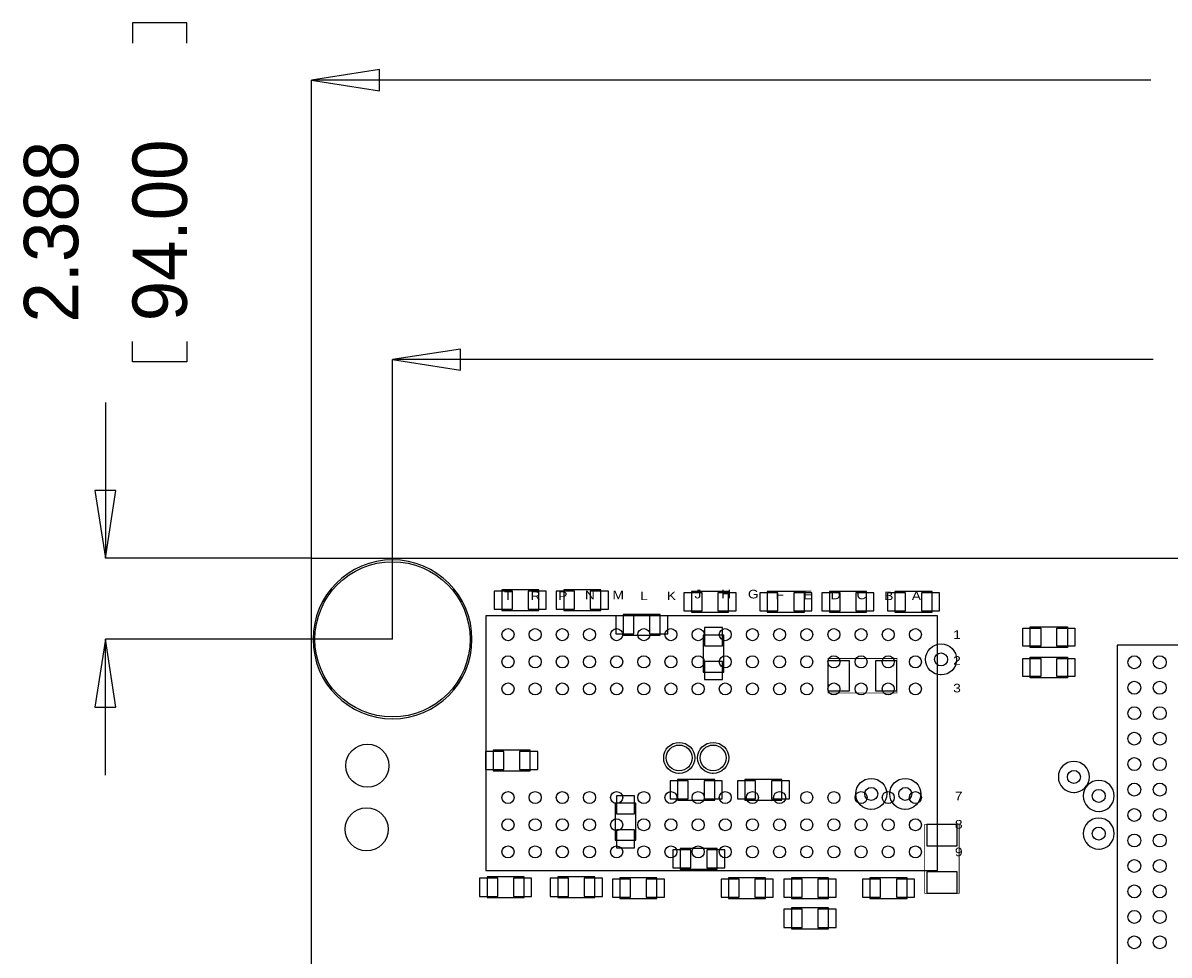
# Model space of a CAD drawing. Extents: x -8.5 to 88.7, y 0 to 55.1.
# Tile 3 of 8: x -8.5 to 25.3, y 26.9 to 54.4. Entities that reach past the tile are written whole.
import ezdxf

# ---------------------------------------------------------------- set-up
doc = ezdxf.new("R2010")
doc.units = 0
for name, color, linetype in [('BG_DIMENSION', 2, 'CONTINUOUS'), ('BG_OUTLINE', 80, 'CONTINUOUS'), ('PG_ASSEMBLY_BOTTOM', 30, 'CONTINUOUS'), ('PG_ASSEMBLY_TOP', 23, 'CONTINUOUS'), ('PIN_BOTTOM', 211, 'CONTINUOUS'), ('PIN_TOP', 153, 'CONTINUOUS')]:
    doc.layers.add(name, color=color, linetype=linetype)

msp = doc.modelspace()

# ---------------------------------------------------------------- linework, layer by layer
at = {"layer": 'BG_DIMENSION'}
for points in [[(-3.6703, 53.7718), (-3.6703, 54.3687), (-5.2705, 54.3687), (-5.2705, 53.7718)], [(1.999996, 52.99202), (0, 52.6796), (1.999996, 52.36718), (1.999996, 52.99202)], [(0, 38.599872), (0, 52.6796)], [(24.72055, 52.6796), (0, 52.6796)], [(-3.6703, 44.9834), (-3.6703, 44.3865), (-5.2705, 44.3865), (-5.2705, 44.9834)], [(4.387596, 44.76242), (2.3876, 44.45), (4.387596, 44.13758), (4.387596, 44.76242)], [(2.3876, 36.212272), (2.3876, 44.45)], [(24.79675, 44.45), (2.3876, 44.45)], [(-6.0706, 43.18635), (-6.0706, 38.599872)], [(-6.38302, 40.599868), (-6.0706, 38.599872), (-5.75818, 40.599868), (-6.38302, 40.599868)], [(0, 38.599872), (-6.0706, 38.599872)], [(-5.75818, 34.212276), (-6.0706, 36.212272), (-6.38302, 34.212276), (-5.75818, 34.212276)], [(2.3876, 36.212272), (-6.0706, 36.212272)], [(-6.0706, 32.21228), (-6.0706, 36.212272)]]:
    msp.add_lwpolyline(points, dxfattribs=at)
at = {"layer": 'BG_OUTLINE'}
for points in [[(67.600068, 0), (25.299924, 0), (25.299924, 3.75412, 0.414116), (24.800052, 4.253992, 0.414221), (24.299926, 3.75412), (24.299926, 0), (0, 0), (0, 17.999964, 0.41415), (1.999996, 19.99996, 0.414214), (0, 21.999956), (0, 38.599872), (67.600068, 38.599872), (67.600068, 21.999956, 1.000034), (67.600068, 17.999964)], [(67.600068, 0), (25.299924, 0), (25.299924, 3.75412, 0.414116), (24.800052, 4.253992, 0.414221), (24.299926, 3.75412), (24.299926, 0), (0, 0), (0, 17.999964, 0.41415), (1.999996, 19.99996, 0.414214), (0, 21.999956), (0, 38.599872), (67.600068, 38.599872), (67.600068, 21.999956, 1.000034), (67.600068, 17.999964)], [(67.600068, 0), (25.299924, 0), (25.299924, 3.75412, 0.414116), (24.800052, 4.253992, 0.414219), (24.299926, 3.75412), (24.299926, 0), (0, 0), (0, 17.999964, 0.414152), (1.999996, 19.99996, 0.414214), (0, 21.999956), (0, 38.599872), (67.600068, 38.599872), (67.600068, 21.999956, 1.000035), (67.600068, 17.999964)]]:
    msp.add_lwpolyline(points, format="xyb", close=True, dxfattribs=at)
at = {"layer": 'PG_ASSEMBLY_BOTTOM'}
for points in [[(6.696456, 37.673026), (5.604256, 37.673026), (5.604256, 37.063426), (6.696456, 37.063426), (6.696456, 37.673026)], [(8.525256, 37.673026), (7.433056, 37.673026), (7.433056, 37.063426), (8.525256, 37.063426), (8.525256, 37.673026)], [(12.284456, 37.622226), (11.192256, 37.622226), (11.192256, 37.012626), (12.284456, 37.012626), (12.284456, 37.622226)], [(14.519656, 37.622226), (13.427456, 37.622226), (13.427456, 37.012626), (14.519656, 37.012626), (14.519656, 37.622226)], [(16.348456, 37.622226), (15.256256, 37.622226), (15.256256, 37.012626), (16.348456, 37.012626), (16.348456, 37.622226)], [(18.278856, 37.622226), (17.186656, 37.622226), (17.186656, 37.012626), (18.278856, 37.012626), (18.278856, 37.622226)], [(10.2743, 36.940744), (9.1821, 36.940744), (9.1821, 36.331144), (10.2743, 36.331144), (10.2743, 36.940744)], [(11.535156, 36.337748), (11.535156, 35.245548), (12.144756, 35.245548), (12.144756, 36.337748), (11.535156, 36.337748)], [(5.350256, 32.337248), (6.442456, 32.337248), (6.442456, 32.946848), (5.350256, 32.946848), (5.350256, 32.337248)], [(11.878056, 32.083248), (10.785856, 32.083248), (10.785856, 31.473648), (11.878056, 31.473648), (11.878056, 32.083248)], [(12.767056, 31.473648), (13.859256, 31.473648), (13.859256, 32.083248), (12.767056, 32.083248), (12.767056, 31.473648)], [(9.553956, 30.292548), (9.553956, 31.384748), (8.944356, 31.384748), (8.944356, 30.292548), (9.553956, 30.292548)], [(10.862056, 29.441648), (11.954256, 29.441648), (11.954256, 30.051248), (10.862056, 30.051248), (10.862056, 29.441648)], [(6.264656, 29.213048), (5.172456, 29.213048), (5.172456, 28.603448), (6.264656, 28.603448), (6.264656, 29.213048)], [(8.347456, 29.213048), (7.255256, 29.213048), (7.255256, 28.603448), (8.347456, 28.603448), (8.347456, 29.213048)], [(10.176256, 29.187648), (9.084056, 29.187648), (9.084056, 28.578048), (10.176256, 28.578048), (10.176256, 29.187648)], [(12.284456, 28.578048), (13.376656, 28.578048), (13.376656, 29.187648), (12.284456, 29.187648), (12.284456, 28.578048)], [(15.230856, 29.187648), (14.138656, 29.187648), (14.138656, 28.578048), (15.230856, 28.578048), (15.230856, 29.187648)], [(16.450056, 28.578048), (17.542256, 28.578048), (17.542256, 29.187648), (16.450056, 29.187648), (16.450056, 28.578048)], [(15.230856, 28.298648), (14.138656, 28.298648), (14.138656, 27.689048), (15.230856, 27.689048), (15.230856, 28.298648)]]:
    msp.add_lwpolyline(points, dxfattribs=at)
for points in [[(18.544794, 35.162744, -1), (18.544794, 36.077144, -1), (18.544794, 35.162744), (18.519394, 35.162744)], [(10.83183, 32.261048, -1), (10.83183, 33.175448, -1), (10.83183, 32.261048), (10.80643, 32.261048)], [(11.832082, 32.261048, -1), (11.832082, 33.175448, -1), (11.832082, 32.261048), (11.806682, 32.261048)], [(16.487648, 31.200852, -1), (16.487648, 32.115252, -1), (16.487648, 31.200852), (16.462248, 31.200852)], [(17.490694, 31.200852, -1), (17.490694, 32.115252, -1), (17.490694, 31.200852), (17.465294, 31.200852)]]:
    msp.add_lwpolyline(points, format="xyb", dxfattribs=at)
at = {"layer": 'PG_ASSEMBLY_BOTTOM', "const_width": 0.0254}
for points in [[(15.2146, 34.629344), (17.2466, 34.629344), (17.2466, 35.645344), (15.2146, 35.645344), (15.2146, 34.629344)], [(19.078956, 28.730448), (19.078956, 30.762448), (18.062956, 30.762448), (18.062956, 28.730448), (19.078956, 28.730448)]]:
    msp.add_lwpolyline(points, dxfattribs=at)
at = {"layer": 'PG_ASSEMBLY_TOP'}
for points in [[(4.727956, 36.212272, 1), (0.047244, 36.212272, 1), (4.727956, 36.212272)], [(22.457156, 31.702248, 1), (22.457156, 32.616648, 1), (22.457156, 31.702248), (22.482556, 31.702248)], [(23.189692, 31.143448, 1), (23.189692, 32.057848, 1), (23.189692, 31.143448), (23.215092, 31.143448)], [(23.189692, 30.032706, 1), (23.189692, 30.947106, 1), (23.189692, 30.032706), (23.215092, 30.032706)]]:
    msp.add_lwpolyline(points, format="xyb", dxfattribs=at)
for points in [[(5.139182, 36.900104), (5.139182, 29.399992), (18.43913, 29.399992), (18.43913, 36.900104), (5.139182, 36.900104)], [(22.266656, 35.969448), (21.174456, 35.969448), (21.174456, 36.579048), (22.266656, 36.579048), (22.266656, 35.969448)], [(42.737532, 36.036504), (23.737316, 36.036504), (23.737316, 17.036034), (42.737532, 17.036288), (42.737532, 36.036504)], [(22.266656, 35.080448), (21.174456, 35.080448), (21.174456, 35.690048), (22.266656, 35.690048), (22.266656, 35.080448)]]:
    msp.add_lwpolyline(points, dxfattribs=at)
at = {"layer": 'PIN_BOTTOM'}
for points in [[(5.91693, 37.101526), (5.91693, 37.634926), (5.38353, 37.634926), (5.38353, 37.101526)], [(6.917182, 37.101526), (6.917182, 37.634926), (6.383782, 37.634926), (6.383782, 37.101526)], [(7.74573, 37.101526), (7.74573, 37.634926), (7.21233, 37.634926), (7.21233, 37.101526)], [(8.745982, 37.101526), (8.745982, 37.634926), (8.212582, 37.634926), (8.212582, 37.101526)], [(11.50493, 37.050726), (11.50493, 37.584126), (10.97153, 37.584126), (10.97153, 37.050726)], [(12.505182, 37.050726), (12.505182, 37.584126), (11.971782, 37.584126), (11.971782, 37.050726)], [(13.74013, 37.050726), (13.74013, 37.584126), (13.20673, 37.584126), (13.20673, 37.050726)], [(14.740382, 37.050726), (14.740382, 37.584126), (14.206982, 37.584126), (14.206982, 37.050726)], [(15.56893, 37.050726), (15.56893, 37.584126), (15.03553, 37.584126), (15.03553, 37.050726)], [(16.569182, 37.050726), (16.569182, 37.584126), (16.035782, 37.584126), (16.035782, 37.050726)], [(17.49933, 37.050726), (17.49933, 37.584126), (16.96593, 37.584126), (16.96593, 37.050726)], [(18.499582, 37.050726), (18.499582, 37.584126), (17.966182, 37.584126), (17.966182, 37.050726)], [(9.494774, 36.369244), (9.494774, 36.902644), (8.961374, 36.902644), (8.961374, 36.369244)], [(10.495026, 36.369244), (10.495026, 36.902644), (9.961626, 36.902644), (9.961626, 36.369244)], [(12.106656, 36.558474), (11.573256, 36.558474), (11.573256, 36.025074), (12.106656, 36.025074)], [(12.106656, 35.558222), (11.573256, 35.558222), (11.573256, 35.024822), (12.106656, 35.024822)], [(15.8496, 34.692844), (15.8496, 35.581844), (15.2146, 35.581844), (15.2146, 34.692844)], [(17.2466, 34.692844), (17.2466, 35.581844), (16.6116, 35.581844), (16.6116, 34.692844)], [(5.12953, 32.908748), (5.12953, 32.375348), (5.66293, 32.375348), (5.66293, 32.908748)], [(6.129782, 32.908748), (6.129782, 32.375348), (6.663182, 32.375348), (6.663182, 32.908748)], [(11.09853, 31.511748), (11.09853, 32.045148), (10.56513, 32.045148), (10.56513, 31.511748)], [(12.098782, 31.511748), (12.098782, 32.045148), (11.565382, 32.045148), (11.565382, 31.511748)], [(12.54633, 32.045148), (12.54633, 31.511748), (13.07973, 31.511748), (13.07973, 32.045148)], [(13.546582, 32.045148), (13.546582, 31.511748), (14.079982, 31.511748), (14.079982, 32.045148)], [(8.982456, 31.072074), (9.515856, 31.072074), (9.515856, 31.605474), (8.982456, 31.605474)], [(19.015456, 30.762448), (18.126456, 30.762448), (18.126456, 30.127448), (19.015456, 30.127448)], [(8.982456, 30.071822), (9.515856, 30.071822), (9.515856, 30.605222), (8.982456, 30.605222)], [(10.64133, 30.013148), (10.64133, 29.479748), (11.17473, 29.479748), (11.17473, 30.013148)], [(11.641582, 30.013148), (11.641582, 29.479748), (12.174982, 29.479748), (12.174982, 30.013148)], [(5.48513, 28.641548), (5.48513, 29.174948), (4.95173, 29.174948), (4.95173, 28.641548)], [(6.485382, 28.641548), (6.485382, 29.174948), (5.951982, 29.174948), (5.951982, 28.641548)], [(7.56793, 28.641548), (7.56793, 29.174948), (7.03453, 29.174948), (7.03453, 28.641548)], [(8.568182, 28.641548), (8.568182, 29.174948), (8.034782, 29.174948), (8.034782, 28.641548)], [(9.39673, 28.616148), (9.39673, 29.149548), (8.86333, 29.149548), (8.86333, 28.616148)], [(10.396982, 28.616148), (10.396982, 29.149548), (9.863582, 29.149548), (9.863582, 28.616148)], [(12.06373, 29.149548), (12.06373, 28.616148), (12.59713, 28.616148), (12.59713, 29.149548)], [(13.063982, 29.149548), (13.063982, 28.616148), (13.597382, 28.616148), (13.597382, 29.149548)], [(14.45133, 28.616148), (14.45133, 29.149548), (13.91793, 29.149548), (13.91793, 28.616148)], [(15.451582, 28.616148), (15.451582, 29.149548), (14.918182, 29.149548), (14.918182, 28.616148)], [(16.22933, 29.149548), (16.22933, 28.616148), (16.76273, 28.616148), (16.76273, 29.149548)], [(17.229582, 29.149548), (17.229582, 28.616148), (17.762982, 28.616148), (17.762982, 29.149548)], [(19.015456, 29.365448), (18.126456, 29.365448), (18.126456, 28.730448), (19.015456, 28.730448)], [(14.45133, 27.727148), (14.45133, 28.260548), (13.91793, 28.260548), (13.91793, 27.727148)], [(15.451582, 27.727148), (15.451582, 28.260548), (14.918182, 28.260548), (14.918182, 27.727148)]]:
    msp.add_lwpolyline(points, close=True, dxfattribs=at)
for centre, radius in [((2.3876, 36.212272), 2.286), ((18.544794, 35.619944), 0.1905), ((1.647444, 32.49041), 0.635), ((10.83183, 32.718248), 0.381), ((11.832082, 32.718248), 0.381), ((16.487648, 31.658052), 0.1905), ((17.490694, 31.658052), 0.1905)]:
    msp.add_circle(centre, radius, dxfattribs=at)
at = {"layer": 'PIN_TOP'}
for points in [[(21.48713, 36.540948), (21.48713, 36.007548), (20.95373, 36.007548), (20.95373, 36.540948)], [(22.487382, 36.540948), (22.487382, 36.007548), (21.953982, 36.007548), (21.953982, 36.540948)], [(21.48713, 35.651948), (21.48713, 35.118548), (20.95373, 35.118548), (20.95373, 35.651948)], [(22.487382, 35.651948), (22.487382, 35.118548), (21.953982, 35.118548), (21.953982, 35.651948)]]:
    msp.add_lwpolyline(points, close=True, dxfattribs=at)
for centre, radius in [((2.3876, 36.212272), 2.286), ((5.789168, 36.34994), 0.1778), ((6.589268, 36.34994), 0.1778), ((7.389114, 36.34994), 0.1778), ((8.189214, 36.34994), 0.1778), ((8.98906, 36.34994), 0.1778), ((9.78916, 36.34994), 0.1778), ((10.58926, 36.34994), 0.1778), ((11.389106, 36.34994), 0.1778), ((12.189206, 36.34994), 0.1778), ((12.989052, 36.34994), 0.1778), ((13.789152, 36.34994), 0.1778), ((14.589252, 36.34994), 0.1778), ((15.389098, 36.34994), 0.1778), ((16.189198, 36.34994), 0.1778), ((16.989044, 36.34994), 0.1778), ((17.789144, 36.34994), 0.1778), ((5.789168, 35.550094), 0.1778), ((6.589268, 35.550094), 0.1778), ((7.389114, 35.550094), 0.1778), ((8.189214, 35.550094), 0.1778), ((8.98906, 35.550094), 0.1778), ((9.78916, 35.550094), 0.1778), ((10.58926, 35.550094), 0.1778), ((11.389106, 35.550094), 0.1778), ((12.189206, 35.550094), 0.1778), ((12.989052, 35.550094), 0.1778), ((13.789152, 35.550094), 0.1778), ((14.589252, 35.550094), 0.1778), ((15.389098, 35.550094), 0.1778), ((16.189198, 35.550094), 0.1778), ((16.989044, 35.550094), 0.1778), ((17.789144, 35.550094), 0.1778), ((24.237696, 35.536378), 0.1905), ((24.987758, 35.536378), 0.1905), ((5.789168, 34.749994), 0.1778), ((6.589268, 34.749994), 0.1778), ((7.389114, 34.749994), 0.1778), ((8.189214, 34.749994), 0.1778), ((8.98906, 34.749994), 0.1778), ((9.78916, 34.749994), 0.1778), ((10.58926, 34.749994), 0.1778), ((11.389106, 34.749994), 0.1778), ((12.189206, 34.749994), 0.1778), ((12.989052, 34.749994), 0.1778), ((13.789152, 34.749994), 0.1778), ((14.589252, 34.749994), 0.1778), ((15.389098, 34.749994), 0.1778), ((16.189198, 34.749994), 0.1778), ((16.989044, 34.749994), 0.1778), ((17.789144, 34.749994), 0.1778), ((24.237696, 34.786316), 0.1905), ((24.987758, 34.786316), 0.1905), ((24.237696, 34.036508), 0.1905), ((24.987758, 34.036508), 0.1905), ((24.237696, 33.286446), 0.1905), ((24.987758, 33.286446), 0.1905), ((24.237696, 32.536384), 0.1905), ((24.987758, 32.536384), 0.1905), ((22.457156, 32.159448), 0.1905), ((23.189692, 31.600648), 0.1905), ((24.237696, 31.786322), 0.1905), ((24.987758, 31.786322), 0.1905), ((5.789168, 31.550102), 0.1778), ((6.589268, 31.550102), 0.1778), ((7.389114, 31.550102), 0.1778), ((8.189214, 31.550102), 0.1778), ((8.98906, 31.550102), 0.1778), ((9.78916, 31.550102), 0.1778), ((10.58926, 31.550102), 0.1778), ((11.389106, 31.550102), 0.1778), ((12.189206, 31.550102), 0.1778), ((12.989052, 31.550102), 0.1778), ((13.789152, 31.550102), 0.1778), ((14.589252, 31.550102), 0.1778), ((15.389098, 31.550102), 0.1778), ((16.189198, 31.550102), 0.1778), ((16.989044, 31.550102), 0.1778), ((17.789144, 31.550102), 0.1778), ((1.6256, 30.616144), 0.635), ((24.237696, 31.036514), 0.1905), ((24.987758, 31.036514), 0.1905), ((5.789168, 30.750002), 0.1778), ((6.589268, 30.750002), 0.1778), ((7.389114, 30.750002), 0.1778), ((8.189214, 30.750002), 0.1778), ((8.98906, 30.750002), 0.1778), ((9.78916, 30.750002), 0.1778), ((10.58926, 30.750002), 0.1778), ((11.389106, 30.750002), 0.1778), ((12.189206, 30.750002), 0.1778), ((12.989052, 30.750002), 0.1778), ((13.789152, 30.750002), 0.1778), ((14.589252, 30.750002), 0.1778), ((15.389098, 30.750002), 0.1778), ((16.189198, 30.750002), 0.1778), ((16.989044, 30.750002), 0.1778), ((17.789144, 30.750002), 0.1778), ((23.189692, 30.489906), 0.1905), ((24.237696, 30.286452), 0.1905), ((24.987758, 30.286452), 0.1905), ((5.789168, 29.950156), 0.1778), ((6.589268, 29.950156), 0.1778), ((7.389114, 29.950156), 0.1778), ((8.189214, 29.950156), 0.1778), ((8.98906, 29.950156), 0.1778), ((9.78916, 29.950156), 0.1778), ((10.58926, 29.950156), 0.1778), ((11.389106, 29.950156), 0.1778), ((12.189206, 29.950156), 0.1778), ((12.989052, 29.950156), 0.1778), ((13.789152, 29.950156), 0.1778), ((14.589252, 29.950156), 0.1778), ((15.389098, 29.950156), 0.1778), ((16.189198, 29.950156), 0.1778), ((16.989044, 29.950156), 0.1778), ((17.789144, 29.950156), 0.1778), ((24.237696, 29.53639), 0.1905), ((24.987758, 29.53639), 0.1905), ((24.237696, 28.786328), 0.1905), ((24.987758, 28.786328), 0.1905), ((24.237696, 28.03652), 0.1905), ((24.987758, 28.03652), 0.1905), ((24.237696, 27.286458), 0.1905), ((24.987758, 27.286458), 0.1905)]:
    msp.add_circle(centre, radius, dxfattribs=at)

# ---------------------------------------------------------------- texts
at = {"layer": 'BG_DIMENSION'}
for s, p in [('2.388', (-6.8707, 45.5422)), ('94.00', (-3.6703, 45.5803))]:
    msp.add_text(s, height=1.6002, rotation=90, dxfattribs=at).set_placement(p)
at = {"layer": 'PG_ASSEMBLY_TOP', "width": 1.2}
for s, p in [('T', (5.667756, 37.366448)), ('R', (6.455156, 37.366448)), ('P', (7.267956, 37.366448)), ('N', (8.055356, 37.391848)), ('M', (8.868156, 37.391848)), ('L', (9.680956, 37.366448)), ('K', (10.468356, 37.366448)), ('J', (11.281156, 37.417248)), ('H', (12.068556, 37.417248)), ('G', (12.855956, 37.417248)), ('F', (13.668756, 37.391848)), ('E', (14.481556, 37.391848)), ('D', (15.294356, 37.391848)), ('C', (16.056356, 37.391848)), ('B', (16.869156, 37.366448)), ('A', (17.681956, 37.366448)), ('1', (18.901156, 36.223448)), ('2', (18.901156, 35.461448)), ('3', (18.901156, 34.648648)), ('7', (18.951956, 31.473648)), ('8', (18.951956, 30.635448)), ('9', (18.951956, 29.822648))]:
    msp.add_text(s, height=0.254, dxfattribs=at).set_placement(p)

doc.saveas('drawing.dxf')
